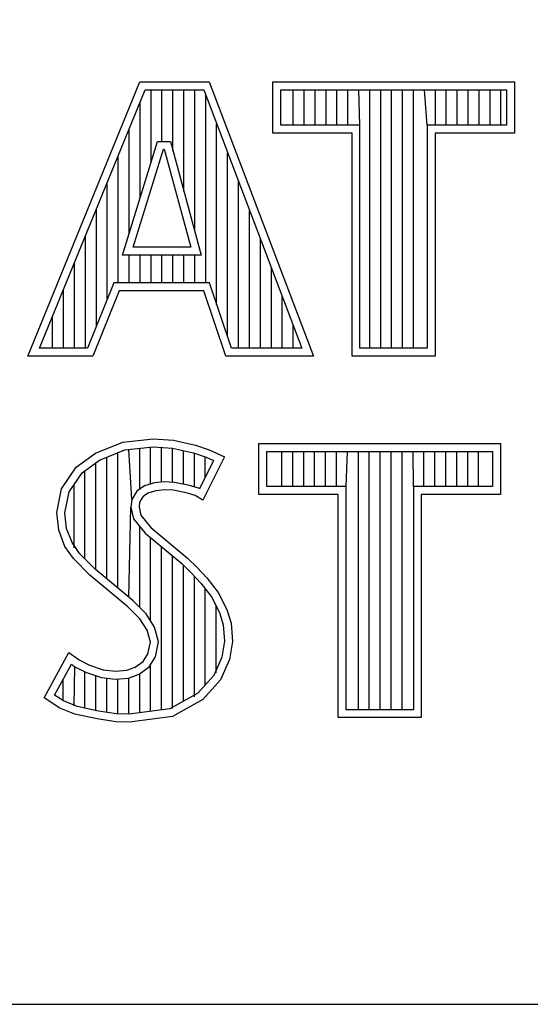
# Model space of a CAD drawing. Header units: millimetres. Extents: x 6 to 426, y 6 to 274.
# Tile 14 of 17: x 345.6 to 349.72, y 41.48 to 49.43. Entities that reach past the tile are written whole.
import ezdxf

# ---------------------------------------------------------------- set-up
doc = ezdxf.new("R2010")
doc.units = ezdxf.units.MM
doc.header["$LTSCALE"] = 23.749
doc.layers.get('0').update_dxf_attribs({"linetype": 'CONTINUOUS'})
doc.styles.add('TEXTSTYLE_2', font='txt', dxfattribs={"width": 0.8})

msp = doc.modelspace()

# ---------------------------------------------------------------- linework, layer by layer
at = {"color": 2, "linetype": 'CONTINUOUS'}
for p, q in [((345.6624, 46.7103), (346.5678, 48.9257)), ((346.5678, 48.9257), (347.1269, 48.9257)), ((347.1269, 48.9257), (347.968, 46.7103)), ((347.6402, 48.9257), (349.5911, 48.9257)), ((347.6402, 48.5125), (347.6402, 48.9257)), ((349.5911, 48.9257), (349.5911, 48.5125)), ((345.758, 46.7745), (346.611, 48.8616)), ((346.611, 48.8616), (347.0826, 48.8616)), ((346.6575, 48.274), (346.6575, 48.8616)), ((346.7458, 48.4459), (346.7458, 48.8616)), ((346.8341, 48.3694), (346.8341, 48.8616)), ((346.9224, 48.0448), (346.9224, 48.8616)), ((347.0106, 47.7202), (347.0106, 48.8616)), ((347.0826, 48.8616), (347.8749, 46.7745)), ((347.7044, 48.8616), (349.5269, 48.8616)), ((347.7044, 48.5767), (347.7044, 48.8616)), ((347.8051, 48.5767), (347.8051, 48.8616)), ((347.8934, 48.5767), (347.8934, 48.8616)), ((347.9817, 48.5767), (347.9817, 48.8616)), ((348.07, 48.5767), (348.07, 48.8616)), ((348.1582, 48.5767), (348.1582, 48.8616)), ((348.2465, 48.5767), (348.2465, 48.8616)), ((348.3442, 48.5767), (348.3348, 48.8616)), ((348.4231, 46.7745), (348.4231, 48.8616)), ((348.5114, 46.7745), (348.5114, 48.8616)), ((348.5996, 46.7745), (348.5996, 48.8616)), ((348.6879, 46.7745), (348.6879, 48.8616)), ((348.7762, 46.7745), (348.7762, 48.8616)), ((348.8871, 48.5767), (348.8645, 48.8616)), ((348.9527, 48.5767), (348.9527, 48.8616)), ((349.041, 48.5767), (349.041, 48.8616)), ((349.1293, 48.5767), (349.1293, 48.8616)), ((349.2175, 48.5767), (349.2175, 48.8616)), ((349.3058, 48.5767), (349.3058, 48.8616)), ((349.3941, 48.5767), (349.3941, 48.8616)), ((349.4824, 48.5767), (349.4824, 48.8616)), ((349.5269, 48.8616), (349.5269, 48.5767)), ((346.5693, 47.9884), (346.5693, 48.7596)), ((347.0989, 47.3036), (347.0989, 48.8185)), ((346.481, 47.7028), (346.481, 48.5435)), ((347.1872, 47.1292), (347.1872, 48.586)), ((348.3442, 48.5767), (347.7044, 48.5767)), ((348.3442, 46.7745), (348.3442, 48.5767)), ((349.5269, 48.5767), (348.8871, 48.5767)), ((348.8871, 48.5767), (348.8871, 46.7745)), ((346.4265, 47.5265), (346.7107, 48.4459)), ((346.7107, 48.4459), (346.8133, 48.4459)), ((346.8133, 48.4459), (347.0633, 47.5265)), ((348.28, 48.5125), (347.6402, 48.5125)), ((348.28, 46.7103), (348.28, 48.5125)), ((349.5911, 48.5125), (348.9513, 48.5125)), ((348.9513, 48.5125), (348.9513, 46.7103)), ((346.5135, 47.5907), (346.758, 48.3817)), ((346.758, 48.3817), (346.7642, 48.3817)), ((346.7642, 48.3817), (346.9793, 47.5907)), ((346.3927, 47.3036), (346.3927, 48.3275)), ((347.2755, 46.8669), (347.2755, 48.3535)), ((347.3638, 46.7745), (347.3638, 48.1209)), ((346.3044, 47.1748), (346.3044, 48.1115)), ((346.2162, 46.9552), (346.2162, 47.8955)), ((347.452, 46.7745), (347.452, 47.8884)), ((346.1279, 46.7745), (346.1279, 47.6795)), ((347.5403, 46.7745), (347.5403, 47.6559)), ((346.9793, 47.5907), (346.5135, 47.5907)), ((347.0633, 47.5265), (346.4265, 47.5265)), ((346.481, 47.3036), (346.481, 47.5265)), ((346.5693, 47.3036), (346.5693, 47.5265)), ((346.6575, 47.3036), (346.6575, 47.5265)), ((346.7458, 47.3036), (346.7458, 47.5265)), ((346.8341, 47.3036), (346.8341, 47.5265)), ((346.9224, 47.3036), (346.9224, 47.5265)), ((347.0106, 47.3036), (347.0106, 47.5265)), ((346.0396, 46.7745), (346.0396, 47.4635)), ((347.6286, 46.7745), (347.6286, 47.4234)), ((345.9513, 46.7745), (345.9513, 47.2475)), ((346.3562, 47.3036), (346.1435, 46.7745)), ((347.1285, 47.3036), (346.3562, 47.3036)), ((347.3066, 46.7745), (347.1285, 47.3036)), ((346.3996, 47.2394), (346.1869, 46.7103)), ((347.0823, 47.2394), (346.3996, 47.2394)), ((347.2605, 46.7103), (347.0823, 47.2394)), ((347.7169, 46.7745), (347.7169, 47.1908)), ((345.863, 46.7745), (345.863, 47.0315)), ((347.8051, 46.7745), (347.8051, 46.9583)), ((346.1435, 46.7745), (345.758, 46.7745)), ((347.8749, 46.7745), (347.3066, 46.7745)), ((348.8871, 46.7745), (348.3442, 46.7745)), ((346.1869, 46.7103), (345.6624, 46.7103)), ((347.968, 46.7103), (347.2605, 46.7103)), ((348.9513, 46.7103), (348.28, 46.7103)), ((346.2098, 45.9283), (346.4307, 46.0159)), ((346.4307, 46.0159), (346.6746, 46.0425)), ((346.4463, 45.953), (346.6758, 45.9781)), ((346.6539, 45.6778), (346.6539, 45.9757)), ((346.6746, 46.0425), (346.8384, 46.0311)), ((346.6758, 45.9781), (346.8294, 45.9674)), ((346.7421, 45.6932), (346.7421, 45.9734)), ((346.8384, 46.0311), (347.0174, 45.993)), ((347.0174, 45.993), (347.1279, 45.955)), ((347.5281, 46.006), (349.479, 46.006)), ((347.5281, 45.5927), (347.5281, 46.006)), ((349.479, 46.006), (349.479, 45.5927)), ((346.0536, 45.8141), (346.2098, 45.9283)), ((346.2411, 45.8716), (346.4463, 45.953)), ((346.3008, 44.9113), (346.3008, 45.8953)), ((346.389, 44.8375), (346.389, 45.9303)), ((346.5017, 45.5539), (346.4773, 45.9564)), ((346.5656, 45.6352), (346.5656, 45.966)), ((346.8294, 45.9674), (347.0002, 45.9311)), ((346.8304, 45.6922), (346.8304, 45.9671)), ((346.9187, 45.6769), (346.9187, 45.9484)), ((347.0002, 45.9311), (347.1037, 45.8954)), ((347.007, 45.6549), (347.007, 45.9287)), ((347.2498, 45.8978), (347.0746, 45.5475)), ((347.0953, 45.7324), (347.0953, 45.8983)), ((347.1037, 45.8954), (347.1629, 45.8676)), ((347.1279, 45.955), (347.2498, 45.8978)), ((347.5923, 45.9418), (349.4148, 45.9418)), ((347.5923, 45.6569), (347.5923, 45.9418)), ((347.7132, 45.6569), (347.7132, 45.9418)), ((347.8014, 45.6569), (347.8014, 45.9418)), ((347.8897, 45.6569), (347.8897, 45.9418)), ((347.978, 45.6569), (347.978, 45.9418)), ((348.0663, 45.6569), (348.0663, 45.9418)), ((348.1546, 45.6569), (348.1546, 45.9418)), ((348.2321, 45.6569), (348.2428, 45.9418)), ((348.3311, 43.8547), (348.3311, 45.9418)), ((348.4194, 43.8547), (348.4194, 45.9418)), ((348.5077, 43.8547), (348.5077, 45.9418)), ((348.5959, 43.8547), (348.5959, 45.9418)), ((348.6842, 43.8547), (348.6842, 45.9418)), ((348.775, 45.6569), (348.7725, 45.9418)), ((348.8608, 45.6569), (348.8608, 45.9418)), ((348.949, 45.6569), (348.949, 45.9418)), ((349.0373, 45.6569), (349.0373, 45.9418)), ((349.1256, 45.6569), (349.1256, 45.9418)), ((349.2139, 45.6569), (349.2139, 45.9418)), ((349.3022, 45.6569), (349.3022, 45.9418)), ((349.4148, 45.9418), (349.4148, 45.6569)), ((345.9355, 45.6389), (346.0536, 45.8141)), ((346.1005, 45.7688), (346.2411, 45.8716)), ((346.2125, 44.9844), (346.2125, 45.8507)), ((347.1629, 45.8676), (347.0487, 45.6393)), ((345.9959, 45.6137), (346.1005, 45.7688)), ((346.1242, 45.0727), (346.1242, 45.7861)), ((346.0359, 45.1612), (346.0359, 45.673)), ((346.6039, 45.6631), (346.5431, 45.6189)), ((346.6847, 45.6868), (346.6039, 45.6631)), ((346.7641, 45.6957), (346.6847, 45.6868)), ((346.8464, 45.6913), (346.7641, 45.6957)), ((346.9686, 45.6669), (346.8464, 45.6913)), ((347.0406, 45.6444), (346.9686, 45.6669)), ((348.2321, 45.6569), (347.5923, 45.6569)), ((348.2321, 43.8547), (348.2321, 45.6569)), ((349.4148, 45.6569), (348.775, 45.6569)), ((348.775, 45.6569), (348.775, 43.8547)), ((345.8974, 45.4485), (345.9355, 45.6389)), ((345.9623, 45.4455), (345.9959, 45.6137)), ((346.5431, 45.6189), (346.5017, 45.5539)), ((346.5907, 45.5742), (346.5641, 45.5323)), ((346.6326, 45.6046), (346.5907, 45.5742)), ((346.6974, 45.6237), (346.6326, 45.6046)), ((346.766, 45.6313), (346.6974, 45.6237)), ((346.8384, 45.6275), (346.766, 45.6313)), ((346.9527, 45.6046), (346.8384, 45.6275)), ((347.0136, 45.5856), (346.9527, 45.6046)), ((347.0746, 45.5475), (347.0136, 45.5856)), ((347.0487, 45.6393), (347.0406, 45.6444)), ((348.1679, 45.5927), (347.5281, 45.5927)), ((348.1679, 43.7905), (348.1679, 45.5927)), ((349.479, 45.5927), (348.8392, 45.5927)), ((348.8392, 45.5927), (348.8392, 43.7905)), ((346.5017, 45.5539), (346.4954, 45.4903)), ((346.5641, 45.5323), (346.5603, 45.4942)), ((345.9126, 45.3038), (345.8974, 45.4485)), ((345.9756, 45.3189), (345.9623, 45.4455)), ((346.4773, 44.7636), (346.4954, 45.4903)), ((346.4954, 45.4903), (346.5161, 45.397)), ((346.5603, 45.4942), (346.5755, 45.4256)), ((346.5755, 45.4256), (346.6555, 45.3266)), ((346.5161, 45.397), (346.6096, 45.2813)), ((346.5656, 44.681), (346.5656, 45.3358)), ((345.9622, 45.1743), (345.9126, 45.3038)), ((346.0194, 45.2045), (345.9756, 45.3189)), ((346.6096, 45.2813), (346.9055, 45.0354)), ((346.6555, 45.3266), (346.9488, 45.0829)), ((346.0802, 45.1167), (346.0194, 45.2045)), ((346.6539, 44.5715), (346.6539, 45.2445)), ((346.0307, 45.0753), (345.9622, 45.1743)), ((346.2074, 44.9894), (346.0802, 45.1167)), ((346.7421, 43.8528), (346.7421, 45.1712)), ((346.8304, 43.8644), (346.8304, 45.0979)), ((346.1641, 44.9421), (346.0307, 45.0753)), ((346.9055, 45.0354), (346.9829, 44.9581)), ((346.9187, 43.9228), (346.9187, 45.0223)), ((346.9488, 45.0829), (347.0288, 45.003)), ((346.4688, 44.6869), (346.1641, 44.9421)), ((346.5122, 44.7343), (346.2074, 44.9894)), ((346.9829, 44.9581), (347.0601, 44.8773)), ((347.0288, 45.003), (347.1088, 44.9192)), ((347.007, 43.9578), (347.007, 44.9329)), ((347.0601, 44.8773), (347.1457, 44.7668)), ((347.1088, 44.9192), (347.2003, 44.8012)), ((347.0953, 44.0553), (347.0953, 44.8319)), ((347.2003, 44.8012), (347.2688, 44.6641)), ((346.6184, 44.6282), (346.5122, 44.7343)), ((347.1457, 44.7668), (347.2091, 44.64)), ((346.5679, 44.5879), (346.4688, 44.6869)), ((346.6844, 44.5228), (346.6184, 44.6282)), ((347.1835, 44.1528), (347.1835, 44.6911)), ((347.2091, 44.64), (347.2397, 44.5415)), ((347.2688, 44.6641), (347.3031, 44.5537)), ((346.625, 44.4965), (346.5679, 44.5879)), ((347.2397, 44.5415), (347.25, 44.4077)), ((347.3031, 44.5537), (347.3146, 44.4051)), ((346.6517, 44.4013), (346.625, 44.4965)), ((346.7177, 44.4038), (346.6844, 44.5228)), ((346.6326, 44.3061), (346.6517, 44.4013)), ((346.6933, 44.282), (346.7177, 44.4038)), ((347.25, 44.4077), (347.2296, 44.2787)), ((347.3146, 44.4051), (347.2917, 44.2604)), ((345.7945, 43.952), (345.9926, 44.3176)), ((345.9926, 44.3176), (346.0764, 44.2566)), ((346.5945, 44.2452), (346.6326, 44.3061)), ((345.8789, 43.9729), (346.0142, 44.2225)), ((346.0142, 44.2225), (346.043, 44.2016)), ((346.0764, 44.2566), (346.1603, 44.2147)), ((346.5298, 44.1995), (346.5945, 44.2452)), ((346.6421, 44.2002), (346.6933, 44.282)), ((347.2296, 44.2787), (347.1648, 44.1321)), ((347.2917, 44.2604), (347.2193, 44.0967)), ((346.0359, 43.8857), (346.043, 44.2016)), ((346.043, 44.2016), (346.1353, 44.1554)), ((346.1242, 43.8669), (346.1242, 44.1593)), ((346.1353, 44.1554), (346.2564, 44.1137)), ((346.1603, 44.2147), (346.2707, 44.1767)), ((346.2707, 44.1767), (346.3698, 44.1652)), ((346.3698, 44.1652), (346.4612, 44.1729)), ((346.4612, 44.1729), (346.5298, 44.1995)), ((346.4758, 44.1096), (346.5604, 44.1425)), ((346.5604, 44.1425), (346.6421, 44.2002)), ((346.5656, 43.8295), (346.5656, 44.1445)), ((346.6539, 43.8411), (346.6539, 44.2085)), ((345.9477, 43.9264), (345.9477, 44.0998)), ((346.2125, 43.8469), (346.2125, 44.1288)), ((346.2564, 44.1137), (346.3688, 44.1007)), ((346.3008, 43.8336), (346.3008, 44.1086)), ((346.3688, 44.1007), (346.4758, 44.1096)), ((346.389, 43.8204), (346.389, 44.0984)), ((346.4773, 43.8179), (346.4773, 44.1098)), ((347.1648, 44.1321), (347.034, 43.9876)), ((347.2193, 44.0967), (347.0746, 43.9368)), ((347.034, 43.9876), (346.8101, 43.8617)), ((345.9202, 43.8682), (345.7945, 43.952)), ((345.9504, 43.9253), (345.8789, 43.9729)), ((346.0611, 43.8804), (345.9504, 43.9253)), ((347.0746, 43.9368), (346.8307, 43.7997)), ((346.0422, 43.8187), (345.9202, 43.8682)), ((346.2326, 43.8439), (346.0611, 43.8804)), ((346.3795, 43.8218), (346.2326, 43.8439)), ((346.8101, 43.8617), (346.481, 43.8184)), ((348.775, 43.8547), (348.2321, 43.8547)), ((346.2212, 43.7807), (346.0422, 43.8187)), ((346.3736, 43.7578), (346.2212, 43.7807)), ((346.4841, 43.754), (346.3736, 43.7578)), ((346.481, 43.8184), (346.3795, 43.8218)), ((346.8307, 43.7997), (346.4841, 43.754)), ((348.8392, 43.7905), (348.1679, 43.7905)), ((331.8593, 41.4751), (425.4506, 41.4751))]:
    msp.add_line(p, q, dxfattribs=at)

# ---------------------------------------------------------------- texts
at = {"color": 7, "linetype": 'CONTINUOUS', "insert": (331.8969, 57.3118), "char_height": 3.96875, "width": 50.8, "attachment_point": 2, "line_spacing_factor": 0.9, "style": 'TEXTSTYLE_2'}
msp.add_mtext('CUSTOMER DRAWING', dxfattribs=at)

doc.saveas('drawing.dxf')
